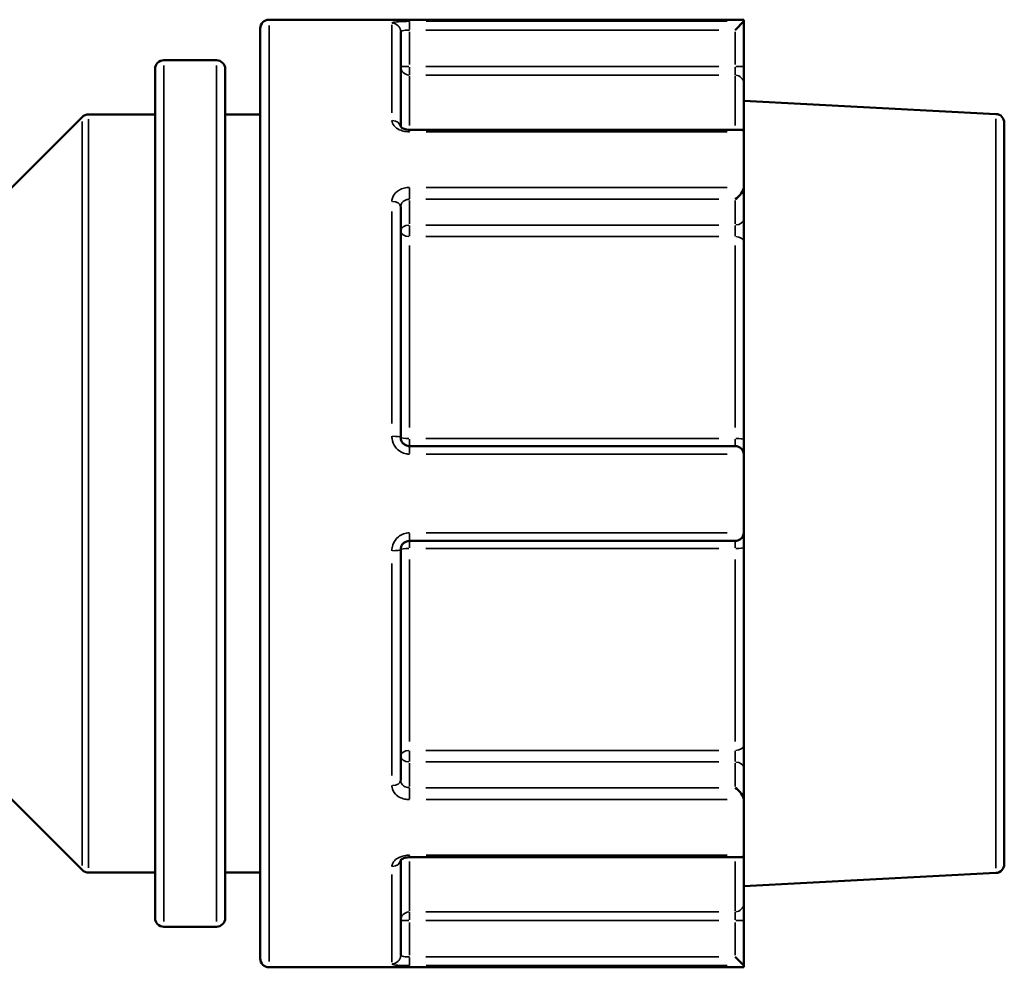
# Model space of a CAD drawing. Header units: millimetres. Extents: x 0 to 926, y 0 to 950.
# Tile 13 of 16: x 437 to 493, y 730 to 784. Entities that reach past the tile are written whole.
import ezdxf

# ---------------------------------------------------------------- set-up
doc = ezdxf.new("R2010")
doc.units = ezdxf.units.MM
doc.layers.add('Visible (ANSI)', color=7, linetype='Continuous', lineweight=50)
doc.layers.add('Visible Narrow (ANSI)', color=7, linetype='Continuous', lineweight=35)

msp = doc.modelspace()

# ---------------------------------------------------------------- linework, layer by layer
at = {"layer": 'Visible (ANSI)'}
for p, q in [((478.465, 783.936), (451.405, 783.936)), ((478.465, 783.936), (478.465, 783.847)), ((450.905, 730.436), (450.905, 783.436)), ((478.463, 783.843), (477.965, 783.345)), ((478.465, 781.274), (478.465, 783.847)), ((458.905, 783.242), (458.905, 777.827)), ((444.905, 732.747), (444.905, 781.125)), ((448.405, 781.625), (445.405, 781.625)), ((448.905, 781.125), (448.905, 732.747)), ((478.465, 780.282), (478.465, 781.274)), ((478.465, 780.282), (478.465, 777.52)), ((492.831, 778.561), (478.465, 779.314)), ((432.952, 770.583), (440.759, 778.39)), ((444.905, 778.536), (441.112, 778.536)), ((450.905, 778.536), (448.905, 778.536)), ((493.305, 778.062), (493.305, 735.811)), ((478.319, 777.666), (459.405, 777.666)), ((478.465, 777.52), (478.465, 774.409)), ((478.465, 772.59), (478.465, 774.409)), ((458.905, 773.275), (458.905, 760.136)), ((478.465, 771.274), (478.465, 772.59)), ((478.465, 771.274), (478.465, 760.006)), ((478.465, 759.136), (478.465, 760.006)), ((477.965, 759.636), (459.405, 759.636)), ((478.465, 759.136), (478.465, 754.736)), ((478.465, 753.867), (478.465, 754.736)), ((459.405, 754.236), (477.965, 754.236)), ((458.905, 753.736), (458.905, 740.598)), ((478.465, 753.867), (478.465, 742.599)), ((432.952, 743.29), (440.759, 735.483)), ((478.465, 741.283), (478.465, 742.599)), ((478.465, 739.464), (478.465, 741.283)), ((478.465, 739.464), (478.465, 736.352)), ((459.405, 736.207), (478.319, 736.207)), ((478.465, 736.352), (478.465, 733.591)), ((458.905, 736.045), (458.905, 730.63)), ((444.905, 735.336), (441.112, 735.336)), ((450.905, 735.336), (448.905, 735.336)), ((492.831, 735.312), (478.465, 734.559)), ((478.465, 732.599), (478.465, 733.591)), ((478.465, 730.026), (478.465, 732.599)), ((448.405, 732.247), (445.405, 732.247)), ((477.965, 730.528), (478.463, 730.03)), ((478.465, 730.026), (478.465, 729.936)), ((478.465, 729.936), (451.405, 729.936))]:
    msp.add_line(p, q, dxfattribs=at)
for centre, start, end in [((451.405, 783.436), 90, 180), ((445.405, 781.125), 90, 180), ((448.405, 781.125), 0, 90), ((441.112, 778.036), 90, 135), ((492.805, 778.062), 0, 87), ((477.965, 759.136), 4.7621, 90), ((477.965, 754.736), 270, 355.2379), ((492.805, 735.811), 273, 0), ((441.112, 735.836), 225, 270), ((445.405, 732.747), 180, 270), ((448.405, 732.747), 270, 0), ((451.405, 730.436), 180, 270)]:
    msp.add_arc(centre, 0.5, start, end, dxfattribs=at)
for centre, major_axis, start_param, end_param in [((477.965, 777.166), (0.462, 0.462), 5.973601, 6.675884), ((477.965, 774.054), (-0.462, -0.462), 1.178097, 2.665779), ((477.965, 739.818), (-0.462, 0.462), 3.617406, 5.105088), ((477.965, 736.707), (0.462, -0.462), 5.890486, 6.59277)]:
    msp.add_ellipse(centre, major_axis=major_axis, ratio=0.414214, start_param=start_param, end_param=end_param, dxfattribs=at)
for points in [[(478.465, 783.847), (478.465, 783.845), (478.465, 783.844), (478.463, 783.843)], [(478.463, 777.547), (478.465, 777.538), (478.465, 777.529), (478.465, 777.52)], [(478.465, 774.409), (478.465, 774.399), (478.465, 774.388), (478.463, 774.377)], [(478.463, 759.178), (478.465, 759.164), (478.465, 759.15), (478.465, 759.136)], [(478.465, 754.736), (478.465, 754.723), (478.465, 754.709), (478.463, 754.695)], [(478.463, 739.495), (478.465, 739.485), (478.465, 739.474), (478.465, 739.464)], [(478.465, 736.352), (478.465, 736.343), (478.465, 736.334), (478.463, 736.325)], [(478.463, 730.03), (478.465, 730.028), (478.465, 730.027), (478.465, 730.026)]]:
    msp.add_open_spline(points, degree=3, dxfattribs=at)
for points, knots in [([(459.405, 777.666), (459.35, 777.666), (459.295, 777.67), (459.191, 777.687), (459.142, 777.699), (459.057, 777.728), (459.02, 777.745), (458.962, 777.778), (458.94, 777.794), (458.911, 777.82), (458.903, 777.83), (458.899, 777.836), (458.898, 777.836), (458.898, 777.836)], [0, 0, 0, 0, 0.0245098, 0.0245098, 0.0487357, 0.0487357, 0.0721494, 0.0721494, 0.0944909, 0.0944909, 0.1164199, 0.1164199, 0.1245775, 0.1245775, 0.1245775, 0.1245775]), ([(459.405, 759.636), (459.372, 759.636), (459.34, 759.64), (459.256, 759.656), (459.207, 759.675), (459.102, 759.733), (459.049, 759.779), (458.954, 759.903), (458.92, 759.987), (458.907, 760.095), (458.905, 760.116), (458.905, 760.136)], [0, 0, 0, 0, 0.0196343, 0.0196343, 0.0510491, 0.0510491, 0.0918884, 0.0918884, 0.1449795, 0.1449795, 0.1575128, 0.1575128, 0.1575128, 0.1575128]), ([(458.905, 753.736), (458.905, 753.793), (458.915, 753.85), (458.965, 753.99), (459.019, 754.067), (459.178, 754.196), (459.292, 754.236), (459.405, 754.236)], [0, 0, 0, 0, 0.0343585, 0.0343585, 0.089332, 0.089332, 0.1575135, 0.1575135, 0.1575135, 0.1575135]), ([(458.898, 736.036), (458.898, 736.036), (458.904, 736.046), (458.932, 736.072), (458.952, 736.088), (459.003, 736.119), (459.036, 736.135), (459.113, 736.165), (459.158, 736.178), (459.255, 736.198), (459.309, 736.204), (459.377, 736.207), (459.391, 736.207), (459.405, 736.207)], [0.0329351, 0.0329351, 0.0329351, 0.0329351, 0.0597192, 0.0597192, 0.0817575, 0.0817575, 0.103952, 0.103952, 0.1271525, 0.1271525, 0.15123, 0.15123, 0.1575142, 0.1575142, 0.1575142, 0.1575142])]:
    msp.add_open_spline(points, degree=3, knots=knots, dxfattribs=at)
at = {"layer": 'Visible Narrow (ANSI)'}
for p, q in [((451.405, 783.604), (451.405, 730.269)), ((458.405, 778.638), (458.405, 783.64)), ((459.405, 783.382), (459.405, 783.839)), ((460.333, 783.345), (477.037, 783.345)), ((477.511, 783.843), (460.358, 783.843)), ((459.405, 781.377), (459.405, 783.241)), ((477.965, 783.241), (477.965, 781.377)), ((445.405, 781.321), (445.405, 732.551)), ((448.405, 732.551), (448.405, 781.321)), ((459.366, 781.274), (458.907, 781.274)), ((459.405, 780.784), (459.405, 781.238)), ((477.037, 781.274), (460.333, 781.274)), ((477.965, 781.238), (477.965, 780.784)), ((478.464, 781.274), (478.004, 781.274)), ((459.405, 780.71), (459.405, 777.906)), ((460.333, 780.778), (477.037, 780.778)), ((477.965, 777.906), (477.965, 780.71)), ((441.112, 778.27), (441.112, 735.602)), ((492.831, 735.578), (492.831, 778.295)), ((440.759, 735.747), (440.759, 778.126)), ((459.405, 777.558), (459.405, 777.665)), ((460.358, 777.547), (477.511, 777.547)), ((459.405, 773.728), (459.405, 774.348)), ((477.511, 774.377), (460.358, 774.377)), ((459.405, 772.309), (459.405, 773.628)), ((460.333, 773.701), (477.037, 773.701)), ((477.965, 773.628), (477.965, 772.309)), ((458.405, 760.924), (458.405, 773)), ((459.405, 771.607), (459.405, 772.21)), ((477.037, 772.236), (460.333, 772.236)), ((477.965, 772.21), (477.965, 771.607)), ((460.333, 771.578), (477.037, 771.578)), ((459.405, 771.073), (459.405, 760.695)), ((477.965, 760.695), (477.965, 771.073)), ((459.405, 759.638), (459.405, 760.036)), ((477.037, 760.071), (460.333, 760.071)), ((477.965, 760.036), (477.965, 759.638)), ((459.405, 759.215), (459.405, 759.635)), ((460.358, 759.178), (477.511, 759.178)), ((459.405, 754.238), (459.405, 754.658)), ((459.405, 753.837), (459.405, 754.235)), ((477.511, 754.695), (460.358, 754.695)), ((477.965, 754.235), (477.965, 753.837)), ((460.333, 753.802), (477.037, 753.802)), ((459.405, 753.178), (459.405, 742.799)), ((477.965, 742.799), (477.965, 753.178)), ((458.405, 740.873), (458.405, 752.949)), ((459.405, 741.663), (459.405, 742.265)), ((477.037, 742.295), (460.333, 742.295)), ((477.965, 742.265), (477.965, 741.663)), ((459.405, 740.245), (459.405, 741.563)), ((460.333, 741.637), (477.037, 741.637)), ((477.965, 741.563), (477.965, 740.245)), ((459.405, 739.525), (459.405, 740.145)), ((477.037, 740.172), (460.333, 740.172)), ((460.358, 739.495), (477.511, 739.495)), ((459.405, 736.207), (459.405, 736.314)), ((477.511, 736.325), (460.358, 736.325)), ((459.405, 735.967), (459.405, 733.162)), ((477.965, 733.162), (477.965, 735.967)), ((458.405, 730.232), (458.405, 735.234)), ((459.405, 732.635), (459.405, 733.089)), ((477.037, 733.095), (460.333, 733.095)), ((477.965, 733.089), (477.965, 732.635)), ((458.907, 732.599), (459.366, 732.599)), ((459.405, 730.631), (459.405, 732.496)), ((460.333, 732.599), (477.037, 732.599)), ((477.965, 732.496), (477.965, 730.631)), ((478.004, 732.599), (478.464, 732.599)), ((459.405, 730.034), (459.405, 730.491)), ((477.037, 730.528), (460.333, 730.528)), ((460.358, 730.03), (477.511, 730.03))]:
    msp.add_line(p, q, dxfattribs=at)
for centre, major_axis, ratio, start_param, end_param in [((458.405, 783.242), (0.5, 0), 0.992682, 0.07854, 1.492257), ((459.405, 781.274), (-0.5, 0), 0.991466, 0.07854, 1.492257), ((477.965, 780.282), (0.5, 0), 0.991466, 0.07854, 1.492257), ((458.405, 777.8), (0.5, 0), 0.787319, 0.147439, 1.495883), ((458.405, 773.275), (0.5, 0), 0.616546, 0.07854, 1.492257), ((459.405, 771.883), (-0.5, 0), 0.707107, 4.790929, 6.204645), ((477.965, 772.59), (0.5, 0), 0.707107, 4.790929, 6.204645), ((459.405, 771.883), (-0.5, 0), 0.608891, 0.07854, 1.492257), ((477.965, 771.274), (0.5, 0), 0.608891, 0.07854, 1.492257), ((458.405, 760.136), (0.5, 0), 0.120755, 0.07854, 1.492257), ((459.405, 760.136), (-0.5, 0), 0.130364, 0.07854, 1.492257), ((477.965, 760.006), (0.5, 0), 0.130364, 0.07854, 1.492257), ((458.405, 753.736), (0.5, 0), 0.120755, 4.790929, 6.204645), ((459.405, 753.736), (-0.5, 0), 0.130364, 4.790929, 6.204645), ((477.965, 753.867), (0.5, 0), 0.130364, 4.790929, 6.204645), ((477.965, 742.599), (0.5, 0), 0.608891, 4.790929, 6.204645), ((459.405, 741.99), (-0.5, 0), 0.608891, 4.790929, 6.204645), ((459.405, 741.99), (-0.5, 0), 0.707107, 0.07854, 1.492257), ((477.965, 741.283), (0.5, 0), 0.707107, 0.07854, 1.492257), ((458.405, 740.598), (0.5, 0), 0.616546, 4.790929, 6.204645), ((458.405, 736.072), (0.5, 0), 0.787319, 4.787296, 6.135623), ((477.965, 733.591), (0.5, 0), 0.991466, 4.790929, 6.204645), ((459.405, 732.599), (-0.5, 0), 0.991466, 4.790929, 6.204645), ((458.405, 730.63), (0.5, 0), 0.992682, 4.790929, 6.204645)]:
    msp.add_ellipse(centre, major_axis=major_axis, ratio=ratio, start_param=start_param, end_param=end_param, dxfattribs=at)
for points, knots in [([(459.405, 783.843), (459.178, 783.843), (458.952, 783.837), (458.633, 783.812), (458.524, 783.797), (458.425, 783.766), (458.405, 783.753), (458.405, 783.739)], [-0.1575135, -0.1575135, -0.1575135, -0.1575135, -0.089332, -0.089332, -0.0343585, -0.0343585, 0, 0, 0, 0]), ([(458.905, 783.242), (458.905, 783.256), (458.915, 783.269), (458.965, 783.3), (459.019, 783.315), (459.178, 783.338), (459.292, 783.345), (459.405, 783.345)], [0, 0, 0, 0, 0.0343585, 0.0343585, 0.089332, 0.089332, 0.1575135, 0.1575135, 0.1575135, 0.1575135]), ([(458.405, 778.194), (458.405, 778.17), (458.407, 778.146), (458.432, 778.011), (458.499, 777.901), (458.689, 777.737), (458.794, 777.677), (459.005, 777.598), (459.105, 777.574), (459.273, 777.552), (459.339, 777.547), (459.405, 777.547)], [-0.1575128, -0.1575128, -0.1575128, -0.1575128, -0.1461479, -0.1461479, -0.0926289, -0.0926289, -0.0514605, -0.0514605, -0.0197925, -0.0197925, 0, 0, 0, 0]), ([(459.405, 774.377), (459.355, 774.377), (459.304, 774.374), (459.046, 774.344), (458.848, 774.266), (458.585, 774.058), (458.499, 773.946), (458.421, 773.745), (458.405, 773.664), (458.405, 773.583)], [-0.1575142, -0.1575142, -0.1575142, -0.1575142, -0.1423732, -0.1423732, -0.0790962, -0.0790962, -0.0304216, -0.0304216, 0, 0, 0, 0]), ([(458.905, 773.275), (458.905, 773.319), (458.913, 773.363), (458.952, 773.471), (458.995, 773.531), (459.127, 773.642), (459.226, 773.683), (459.355, 773.699), (459.38, 773.701), (459.405, 773.701)], [0, 0, 0, 0, 0.0304216, 0.0304216, 0.0790962, 0.0790962, 0.1423732, 0.1423732, 0.1575142, 0.1575142, 0.1575142, 0.1575142]), ([(458.405, 760.197), (458.405, 760.154), (458.408, 760.112), (458.435, 759.893), (458.504, 759.721), (458.693, 759.468), (458.798, 759.375), (459.008, 759.256), (459.107, 759.218), (459.274, 759.184), (459.34, 759.178), (459.405, 759.178)], [-0.1575128, -0.1575128, -0.1575128, -0.1575128, -0.1449795, -0.1449795, -0.0918884, -0.0918884, -0.0510491, -0.0510491, -0.0196343, -0.0196343, 0, 0, 0, 0]), ([(459.405, 754.695), (459.178, 754.695), (458.952, 754.613), (458.633, 754.35), (458.524, 754.192), (458.425, 753.908), (458.405, 753.792), (458.405, 753.676)], [-0.1575135, -0.1575135, -0.1575135, -0.1575135, -0.089332, -0.089332, -0.0343585, -0.0343585, 0, 0, 0, 0]), ([(458.405, 740.29), (458.405, 740.259), (458.407, 740.229), (458.432, 740.057), (458.499, 739.921), (458.689, 739.722), (458.794, 739.65), (459.005, 739.556), (459.105, 739.527), (459.273, 739.5), (459.339, 739.495), (459.405, 739.495)], [-0.1575128, -0.1575128, -0.1575128, -0.1575128, -0.1461479, -0.1461479, -0.0926289, -0.0926289, -0.0514605, -0.0514605, -0.0197925, -0.0197925, 0, 0, 0, 0]), ([(459.405, 740.172), (459.372, 740.172), (459.339, 740.175), (459.255, 740.189), (459.205, 740.204), (459.1, 740.254), (459.047, 740.292), (458.952, 740.399), (458.918, 740.472), (458.906, 740.565), (458.905, 740.581), (458.905, 740.598)], [0, 0, 0, 0, 0.0197925, 0.0197925, 0.0514605, 0.0514605, 0.0926289, 0.0926289, 0.1461479, 0.1461479, 0.1575128, 0.1575128, 0.1575128, 0.1575128]), ([(459.405, 736.325), (459.355, 736.325), (459.304, 736.323), (459.046, 736.297), (458.848, 736.231), (458.585, 736.059), (458.499, 735.967), (458.421, 735.807), (458.405, 735.742), (458.405, 735.679)], [-0.1575142, -0.1575142, -0.1575142, -0.1575142, -0.1423732, -0.1423732, -0.0790962, -0.0790962, -0.0304216, -0.0304216, 0, 0, 0, 0]), ([(459.405, 730.528), (459.372, 730.528), (459.34, 730.528), (459.256, 730.531), (459.207, 730.534), (459.102, 730.545), (459.049, 730.553), (458.954, 730.577), (458.92, 730.595), (458.907, 730.62), (458.905, 730.625), (458.905, 730.63)], [0, 0, 0, 0, 0.0196343, 0.0196343, 0.0510491, 0.0510491, 0.0918884, 0.0918884, 0.1449795, 0.1449795, 0.1575128, 0.1575128, 0.1575128, 0.1575128]), ([(458.405, 730.134), (458.405, 730.129), (458.408, 730.124), (458.435, 730.098), (458.504, 730.08), (458.693, 730.055), (458.798, 730.047), (459.008, 730.036), (459.107, 730.033), (459.274, 730.03), (459.34, 730.03), (459.405, 730.03)], [-0.1575128, -0.1575128, -0.1575128, -0.1575128, -0.1449795, -0.1449795, -0.0918884, -0.0918884, -0.0510491, -0.0510491, -0.0196343, -0.0196343, 0, 0, 0, 0])]:
    msp.add_open_spline(points, degree=3, knots=knots, dxfattribs=at)

doc.saveas('drawing.dxf')
